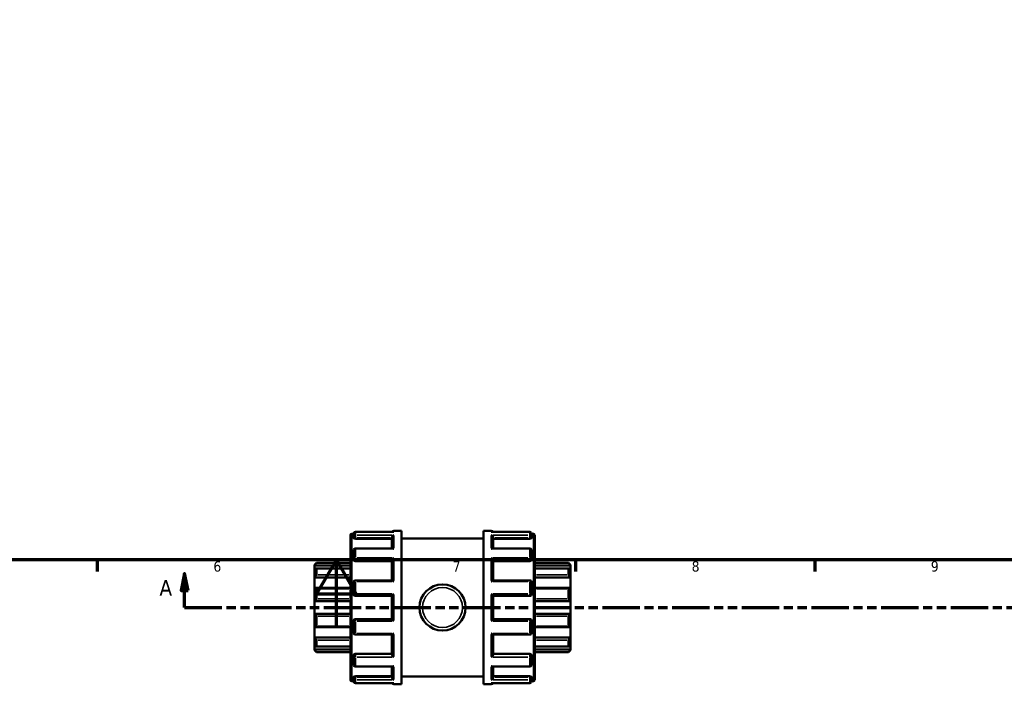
# Model space of a CAD drawing. Header units: millimetres. Extents: x 0 to 905, y -349 to 706.
# Tile 3 of 11: x 328 to 616, y -16 to 178. Entities that reach past the tile are written whole.
import ezdxf

# ---------------------------------------------------------------- set-up
doc = ezdxf.new("R2010")
doc.units = ezdxf.units.MM
doc.linetypes.add('DOUBLE_DASH_CHAIN', pattern=[1.2403, 0.6614, -0.0827, 0.1654, -0.0827, 0.1654, -0.0827])
for name, color, linetype, lineweight in [('Border (ANSI)', 7, 'Continuous', 70), ('Section Line (ANSI)', 7, 'DOUBLE_DASH_CHAIN', 70), ('Visible (ANSI)', 7, 'Continuous', 50), ('Visible Narrow (ANSI)', 7, 'Continuous', 35)]:
    doc.layers.add(name, color=color, linetype=linetype, lineweight=lineweight)
doc.styles.add('Label Text (ANSI)', font='tahoma.ttf')
doc.styles.add('Note Text (ANSI)', font='tahoma.ttf')

# ---------------------------------------------------------------- blocks, each defined once
blk = doc.blocks.new('Borders Default Border')
at = {"layer": 'Border (ANSI)'}
for p, q in [((350.42, 20), (350.42, 16.55)), ((490.58, 20), (490.58, 16.55)), ((560.67, 20), (560.67, 16.55))]:
    blk.add_line(p, q, dxfattribs=at)
at = {"layer": 'Border (ANSI)', "flags": 128}
for points in [[(20, 20), (20, 574), (821, 574), (821, 20), (20, 20)], [(420.5, 0), (420.5, 20), (414.73, 10), (426.27, 10), (420.5, 20)]]:
    blk.add_lwpolyline(points, dxfattribs=at)
at = {"layer": 'Border (ANSI)', "char_height": 3.05, "attachment_point": 7, "style": 'Note Text (ANSI)'}
for s, insert in [('6', (384.49, 16.49)), ('7', (454.6, 16.55)), ('8', (524.63, 16.48)), ('9', (594.7, 16.49))]:
    blk.add_mtext(s, dxfattribs=dict(at, insert=insert))
blk = doc.blocks.new('2dTransSection0')
at = {"layer": 'Section Line (ANSI)', "linetype": 'Continuous'}
for p, q in [((376.04, 16.03), (375.04, 11.03)), ((376.04, 11.03), (376.04, 16.03)), ((377.04, 11.03), (376.04, 16.03)), ((375.04, 11.03), (377.04, 11.03)), ((376.04, 6.03), (376.04, 11.03)), ((376.04, 6.03), (386.85, 6.03))]:
    blk.add_line(p, q, dxfattribs=at)
at = {"layer": 'Section Line (ANSI)', "linetype": 'DOUBLE_DASH_CHAIN', "ltscale": 16.457705}
blk.add_line((376.04, 6.03), (754.27, 6.03), dxfattribs=at)
at = {"layer": 'Section Line (ANSI)', "linetype": 'Continuous', "flags": 128}
blk.add_lwpolyline([(377.04, 11.03), (376.04, 16.03), (375.04, 11.03), (377.04, 11.03)], dxfattribs=at)
at = {"layer": 'Section Line (ANSI)'}
blk.add_solid([(377.04, 11.03), (376.04, 16.03), (375.04, 11.03), (377.04, 11.03)], dxfattribs=at)
at = {"layer": 'Section Line (ANSI)', "insert": (368.68, 9.53), "char_height": 4.57, "attachment_point": 7, "style": 'Label Text (ANSI)'}
blk.add_mtext('A', dxfattribs=at)

msp = doc.modelspace()

# ---------------------------------------------------------------- linework, layer by layer
at = {"layer": 'Visible (ANSI)'}
for p, q in [((424.623, -15.199), (424.623, 27.256)), ((424.996, 27.629), (425.523, 27.629)), ((425.523, 26.689), (425.523, 27.614)), ((425.523, 26.689), (425.523, 26.389)), ((437.233, 28.173), (426.082, 28.173)), ((426.082, 26.193), (436.773, 26.193)), ((436.773, 23.314), (436.773, 26.495)), ((437.332, 28.529), (439.623, 28.529)), ((439.623, -16.471), (439.623, 28.529)), ((439.623, 26.279), (463.623, 26.279)), ((463.623, -16.471), (463.623, 28.529)), ((463.623, 28.529), (465.914, 28.529)), ((477.164, 28.173), (466.013, 28.173)), ((466.473, 23.314), (466.473, 26.495)), ((477.164, 26.193), (466.473, 26.193)), ((477.723, 27.629), (478.251, 27.629)), ((477.723, 27.614), (477.723, 26.689)), ((477.723, 26.389), (477.723, 26.689)), ((478.623, 27.256), (478.623, -15.199)), ((436.974, 23.314), (426.082, 23.314)), ((477.164, 23.314), (466.273, 23.314)), ((425.523, 20.228), (425.523, 22.755)), ((425.523, 20.228), (425.523, 20.055)), ((477.723, 22.755), (477.723, 20.228)), ((477.723, 20.055), (477.723, 20.228)), ((414.123, 18.512), (414.682, 19.07)), ((414.123, 18.343), (414.123, 18.512)), ((414.123, 18.343), (424.623, 18.343)), ((414.123, 17.192), (414.123, 18.343)), ((424.623, 17.49), (414.614, 17.49)), ((414.682, 19.07), (414.682, 18.977)), ((414.682, 19.07), (424.623, 19.07)), ((414.682, 17.419), (414.682, 15.59)), ((426.082, 19.619), (436.773, 19.619)), ((436.773, 13.974), (436.773, 19.798)), ((466.473, 13.974), (466.473, 19.798)), ((477.164, 19.619), (466.473, 19.619)), ((478.623, 19.07), (488.564, 19.07)), ((489.123, 18.343), (478.623, 18.343)), ((488.632, 17.49), (478.623, 17.49)), ((488.564, 18.977), (488.564, 19.07)), ((489.123, 18.512), (488.564, 19.07)), ((488.564, 15.59), (488.564, 17.419)), ((489.123, 18.512), (489.123, 18.343)), ((489.123, 18.343), (489.123, 17.192)), ((414.123, 14.791), (414.123, 17.192)), ((414.123, 14.791), (424.623, 14.791)), ((414.123, 11.777), (414.123, 14.791)), ((489.123, 14.791), (478.623, 14.791)), ((489.123, 17.192), (489.123, 14.791)), ((489.123, 14.791), (489.123, 11.777)), ((414.123, 7.892), (414.123, 11.777)), ((424.623, 11.834), (414.368, 11.834)), ((425.523, 9.963), (425.523, 13.415)), ((436.808, 13.974), (426.082, 13.974)), ((477.164, 13.974), (466.438, 13.974)), ((477.723, 13.415), (477.723, 9.963)), ((488.878, 11.834), (478.623, 11.834)), ((489.123, 11.777), (489.123, 7.892)), ((414.682, 11.51), (414.682, 8.551)), ((426.082, 9.404), (436.773, 9.404)), ((436.773, 2.646), (436.773, 9.412)), ((466.473, 2.646), (466.473, 9.412)), ((466.473, 9.404), (477.164, 9.404)), ((488.564, 8.551), (488.564, 11.51)), ((414.123, 7.892), (424.623, 7.892)), ((414.123, 4.166), (414.123, 7.892)), ((489.123, 7.892), (478.623, 7.892)), ((489.123, 7.892), (489.123, 4.166)), ((414.123, 0.281), (414.123, 4.166)), ((414.123, 4.166), (424.623, 4.166)), ((414.682, 3.507), (414.682, 0.548)), ((489.123, 4.166), (478.623, 4.166)), ((488.564, 0.548), (488.564, 3.507)), ((489.123, 4.166), (489.123, 0.281)), ((414.123, -2.733), (414.123, 0.281)), ((414.368, 0.224), (424.623, 0.224)), ((425.523, -1.357), (425.523, 2.095)), ((436.773, 2.654), (426.082, 2.654)), ((477.164, 2.654), (466.473, 2.654)), ((477.723, 2.095), (477.723, -1.357)), ((478.623, 0.224), (488.878, 0.224)), ((489.123, 0.281), (489.123, -2.733)), ((414.123, -2.733), (424.623, -2.733)), ((414.123, -5.134), (414.123, -2.733)), ((426.082, -1.916), (436.808, -1.916)), ((436.773, -7.74), (436.773, -1.916)), ((466.438, -1.916), (477.164, -1.916)), ((466.473, -7.74), (466.473, -1.916)), ((489.123, -2.733), (478.623, -2.733)), ((489.123, -2.733), (489.123, -5.134)), ((414.123, -6.286), (414.123, -5.134)), ((414.614, -5.432), (424.623, -5.432)), ((414.682, -3.532), (414.682, -5.361)), ((478.623, -5.432), (488.632, -5.432)), ((488.564, -5.361), (488.564, -3.532)), ((489.123, -5.134), (489.123, -6.286)), ((414.123, -6.286), (424.623, -6.286)), ((414.123, -6.454), (414.123, -6.286)), ((414.123, -6.454), (414.682, -7.013)), ((414.682, -6.92), (414.682, -7.013)), ((414.682, -7.013), (424.623, -7.013)), ((425.523, -7.997), (425.523, -8.171)), ((425.523, -10.698), (425.523, -8.171)), ((426.082, -7.561), (436.773, -7.561)), ((477.164, -7.561), (466.473, -7.561)), ((477.723, -8.171), (477.723, -7.997)), ((477.723, -8.171), (477.723, -10.698)), ((489.123, -6.286), (478.623, -6.286)), ((478.623, -7.013), (488.564, -7.013)), ((489.123, -6.454), (488.564, -7.013)), ((488.564, -7.013), (488.564, -6.92)), ((489.123, -6.286), (489.123, -6.454)), ((426.082, -11.257), (436.974, -11.257)), ((436.773, -14.437), (436.773, -11.257)), ((466.273, -11.257), (477.164, -11.257)), ((466.473, -14.437), (466.473, -11.257)), ((425.523, -14.331), (425.523, -14.632)), ((426.082, -14.135), (436.773, -14.135)), ((439.623, -14.221), (463.623, -14.221)), ((477.164, -14.135), (466.473, -14.135)), ((477.723, -14.632), (477.723, -14.331)), ((424.996, -15.571), (425.523, -15.571)), ((425.523, -15.557), (425.523, -14.632)), ((426.082, -16.116), (437.233, -16.116)), ((437.332, -16.471), (439.623, -16.471)), ((463.623, -16.471), (465.914, -16.471)), ((466.013, -16.116), (477.164, -16.116)), ((477.723, -14.632), (477.723, -15.557)), ((477.723, -15.571), (478.251, -15.571))]:
    msp.add_line(p, q, dxfattribs=at)
msp.add_circle((451.623, 6.029), 6.75, dxfattribs=at)
for centre, radius, start, end in [((424.996, 27.256), 0.373, 90, 180), ((426.082, 27.614), 0.559, 90, 180), ((437.332, 27.97), 0.559, 90, 158.66152), ((465.914, 27.97), 0.559, 21.33848, 90), ((477.164, 27.614), 0.559, 0, 90), ((478.251, 27.256), 0.373, 0, 90), ((426.082, 22.755), 0.559, 90, 180), ((477.164, 22.755), 0.559, 0, 90), ((426.082, 13.415), 0.559, 90, 180), ((477.164, 13.415), 0.559, 0, 90), ((426.082, 9.963), 0.559, 180, 270), ((477.164, 9.963), 0.559, 270, 0), ((426.082, 2.095), 0.559, 90, 180), ((477.164, 2.095), 0.559, 0, 90), ((426.082, -1.357), 0.559, 180, 270), ((477.164, -1.357), 0.559, 270, 0), ((426.082, -10.698), 0.559, 180, 270), ((477.164, -10.698), 0.559, 270, 0), ((424.996, -15.199), 0.373, 180, 270), ((426.082, -15.557), 0.559, 180, 270), ((437.332, -15.912), 0.559, 201.33848, 270), ((465.914, -15.912), 0.559, 270, 338.66152), ((477.164, -15.557), 0.559, 270, 0), ((478.251, -15.199), 0.373, 270, 0)]:
    msp.add_arc(centre, radius, start, end, dxfattribs=at)
for points, knots in [([(426.082, 26.193), (426.012, 26.193), (425.937, 26.198), (425.8, 26.218), (425.737, 26.234), (425.638, 26.269), (425.595, 26.291), (425.537, 26.339), (425.523, 26.365), (425.523, 26.389)], [0, 0, 0, 0, 0.021032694, 0.021032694, 0.042065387, 0.042065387, 0.063457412, 0.063457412, 0.084849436, 0.084849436, 0.084849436, 0.084849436]), ([(436.773, 26.495), (436.773, 26.544), (436.781, 26.594), (436.81, 26.702), (436.834, 26.758), (436.9, 26.879), (436.947, 26.941), (437.046, 27.046), (437.099, 27.09), (437.211, 27.165), (437.27, 27.194), (437.33, 27.215), (437.331, 27.215), (437.332, 27.216)], [0, 0, 0, 0, 0.01571096, 0.01571096, 0.03372509, 0.03372509, 0.0577251, 0.0577251, 0.08141834, 0.08141834, 0.10630015, 0.10630015, 0.10677132, 0.10677132, 0.10677132, 0.10677132]), ([(437.332, 28.164), (437.331, 28.164), (437.33, 28.165), (437.297, 28.17), (437.265, 28.173), (437.233, 28.173)], [-0.000475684, -0.000475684, -0.000475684, -0.000475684, 0, 0, 0.013623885, 0.013623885, 0.013623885, 0.013623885]), ([(466.013, 28.173), (465.982, 28.173), (465.95, 28.17), (465.917, 28.165), (465.915, 28.164), (465.914, 28.164)], [0.092806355, 0.092806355, 0.092806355, 0.092806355, 0.106300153, 0.106300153, 0.106771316, 0.106771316, 0.106771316, 0.106771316]), ([(465.914, 27.216), (465.915, 27.215), (465.917, 27.215), (465.976, 27.194), (466.034, 27.166), (466.144, 27.093), (466.196, 27.05), (466.296, 26.946), (466.343, 26.884), (466.411, 26.763), (466.435, 26.707), (466.465, 26.598), (466.473, 26.548), (466.473, 26.497), (466.473, 26.496), (466.473, 26.495)], [-0.00047568, -0.00047568, -0.00047568, -0.00047568, 0, 0, 0.02470847, 0.02470847, 0.04827211, 0.04827211, 0.07271847, 0.07271847, 0.0910156, 0.0910156, 0.10689384, 0.10689384, 0.10731487, 0.10731487, 0.10731487, 0.10731487]), ([(477.723, 26.389), (477.723, 26.365), (477.709, 26.339), (477.652, 26.291), (477.609, 26.269), (477.509, 26.234), (477.446, 26.218), (477.309, 26.198), (477.234, 26.193), (477.164, 26.193)], [0.085028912, 0.085028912, 0.085028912, 0.085028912, 0.106420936, 0.106420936, 0.127812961, 0.127812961, 0.148845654, 0.148845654, 0.169878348, 0.169878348, 0.169878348, 0.169878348]), ([(437.332, 23.182), (437.331, 23.182), (437.33, 23.183), (437.271, 23.221), (437.213, 23.252), (437.103, 23.296), (437.05, 23.309), (436.992, 23.314), (436.983, 23.314), (436.974, 23.314)], [-0.000475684, -0.000475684, -0.000475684, -0.000475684, 0, 0, 0.024708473, 0.024708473, 0.048272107, 0.048272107, 0.052729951, 0.052729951, 0.052729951, 0.052729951]), ([(466.273, 23.314), (466.265, 23.314), (466.258, 23.314), (466.201, 23.31), (466.147, 23.297), (466.036, 23.253), (465.977, 23.222), (465.917, 23.183), (465.915, 23.182), (465.914, 23.182)], [0.05407203, 0.05407203, 0.05407203, 0.05407203, 0.057725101, 0.057725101, 0.081418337, 0.081418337, 0.106300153, 0.106300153, 0.106771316, 0.106771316, 0.106771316, 0.106771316]), ([(436.773, 19.798), (436.773, 19.831), (436.781, 19.869), (436.81, 19.959), (436.834, 20.009), (436.9, 20.127), (436.947, 20.194), (437.046, 20.32), (437.099, 20.379), (437.211, 20.49), (437.27, 20.542), (437.33, 20.588), (437.331, 20.589), (437.332, 20.59)], [0, 0, 0, 0, 0.01571096, 0.01571096, 0.03372509, 0.03372509, 0.0577251, 0.0577251, 0.08141834, 0.08141834, 0.10630015, 0.10630015, 0.10677132, 0.10677132, 0.10677132, 0.10677132]), ([(465.914, 20.59), (465.915, 20.589), (465.917, 20.588), (465.976, 20.543), (466.034, 20.492), (466.144, 20.383), (466.196, 20.325), (466.296, 20.2), (466.343, 20.133), (466.411, 20.014), (466.435, 19.963), (466.465, 19.873), (466.473, 19.834), (466.473, 19.8), (466.473, 19.799), (466.473, 19.798)], [-0.00047568, -0.00047568, -0.00047568, -0.00047568, 0, 0, 0.02470847, 0.02470847, 0.04827211, 0.04827211, 0.07271847, 0.07271847, 0.0910156, 0.0910156, 0.10689384, 0.10689384, 0.10731487, 0.10731487, 0.10731487, 0.10731487]), ([(414.682, 18.977), (414.682, 18.973), (414.678, 18.964), (414.662, 18.938), (414.65, 18.921), (414.605, 18.862), (414.561, 18.81), (414.461, 18.695), (414.394, 18.622), (414.257, 18.478), (414.188, 18.407), (414.123, 18.343)], [0.10539453, 0.10539453, 0.10539453, 0.10539453, 0.11728084, 0.11728084, 0.12916716, 0.12916716, 0.15293979, 0.15293979, 0.18186442, 0.18186442, 0.20902736, 0.20902736, 0.20902736, 0.20902736]), ([(414.123, 17.192), (414.188, 17.249), (414.257, 17.305), (414.394, 17.402), (414.461, 17.442), (414.561, 17.484), (414.605, 17.494), (414.65, 17.484), (414.662, 17.477), (414.678, 17.454), (414.682, 17.438), (414.682, 17.419)], [0.20096966, 0.20096966, 0.20096966, 0.20096966, 0.2281326, 0.2281326, 0.25705723, 0.25705723, 0.28082986, 0.28082986, 0.29271618, 0.29271618, 0.3046025, 0.3046025, 0.3046025, 0.3046025]), ([(426.082, 19.619), (426.012, 19.619), (425.937, 19.63), (425.8, 19.675), (425.737, 19.708), (425.638, 19.786), (425.595, 19.835), (425.537, 19.943), (425.523, 20.001), (425.523, 20.055)], [0, 0, 0, 0, 0.021032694, 0.021032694, 0.042065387, 0.042065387, 0.063457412, 0.063457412, 0.084849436, 0.084849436, 0.084849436, 0.084849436]), ([(477.723, 20.055), (477.723, 20.001), (477.709, 19.943), (477.652, 19.835), (477.609, 19.786), (477.509, 19.708), (477.446, 19.675), (477.309, 19.63), (477.234, 19.619), (477.164, 19.619)], [0.085029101, 0.085029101, 0.085029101, 0.085029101, 0.106421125, 0.106421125, 0.12781315, 0.12781315, 0.148845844, 0.148845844, 0.169878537, 0.169878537, 0.169878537, 0.169878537]), ([(489.123, 18.343), (489.059, 18.407), (488.989, 18.478), (488.853, 18.622), (488.786, 18.695), (488.685, 18.81), (488.642, 18.862), (488.596, 18.921), (488.584, 18.938), (488.568, 18.964), (488.564, 18.973), (488.564, 18.977)], [0.20096966, 0.20096966, 0.20096966, 0.20096966, 0.2281326, 0.2281326, 0.25705723, 0.25705723, 0.28082986, 0.28082986, 0.29271618, 0.29271618, 0.3046025, 0.3046025, 0.3046025, 0.3046025]), ([(488.564, 17.419), (488.564, 17.438), (488.568, 17.454), (488.584, 17.477), (488.596, 17.484), (488.642, 17.494), (488.685, 17.484), (488.786, 17.442), (488.853, 17.402), (488.989, 17.305), (489.059, 17.249), (489.123, 17.192)], [0.10539453, 0.10539453, 0.10539453, 0.10539453, 0.11728084, 0.11728084, 0.12916716, 0.12916716, 0.15293979, 0.15293979, 0.18186442, 0.18186442, 0.20902736, 0.20902736, 0.20902736, 0.20902736]), ([(414.682, 15.59), (414.682, 15.563), (414.678, 15.533), (414.662, 15.468), (414.65, 15.433), (414.605, 15.327), (414.561, 15.254), (414.461, 15.11), (414.394, 15.031), (414.257, 14.896), (414.188, 14.837), (414.123, 14.791)], [0.10539453, 0.10539453, 0.10539453, 0.10539453, 0.11728084, 0.11728084, 0.12916716, 0.12916716, 0.15293979, 0.15293979, 0.18186442, 0.18186442, 0.20902736, 0.20902736, 0.20902736, 0.20902736]), ([(489.123, 14.791), (489.059, 14.837), (488.989, 14.896), (488.853, 15.031), (488.786, 15.11), (488.685, 15.254), (488.642, 15.327), (488.596, 15.433), (488.584, 15.468), (488.568, 15.533), (488.564, 15.563), (488.564, 15.59)], [0.20096966, 0.20096966, 0.20096966, 0.20096966, 0.2281326, 0.2281326, 0.25705723, 0.25705723, 0.28082986, 0.28082986, 0.29271618, 0.29271618, 0.3046025, 0.3046025, 0.3046025, 0.3046025]), ([(414.123, 11.777), (414.188, 11.805), (414.257, 11.825), (414.394, 11.838), (414.461, 11.829), (414.561, 11.783), (414.605, 11.747), (414.65, 11.672), (414.662, 11.643), (414.678, 11.58), (414.682, 11.546), (414.682, 11.51)], [0.20096966, 0.20096966, 0.20096966, 0.20096966, 0.2281326, 0.2281326, 0.25705723, 0.25705723, 0.28082986, 0.28082986, 0.29271618, 0.29271618, 0.3046025, 0.3046025, 0.3046025, 0.3046025]), ([(437.332, 13.603), (437.331, 13.604), (437.33, 13.605), (437.271, 13.661), (437.213, 13.713), (437.103, 13.805), (437.05, 13.846), (436.951, 13.915), (436.903, 13.943), (436.842, 13.969), (436.823, 13.974), (436.808, 13.974)], [-0.000475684, -0.000475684, -0.000475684, -0.000475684, 0, 0, 0.024708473, 0.024708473, 0.048272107, 0.048272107, 0.07271847, 0.07271847, 0.086712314, 0.086712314, 0.086712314, 0.086712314]), ([(466.438, 13.974), (466.424, 13.974), (466.406, 13.969), (466.347, 13.945), (466.3, 13.918), (466.201, 13.85), (466.147, 13.808), (466.036, 13.715), (465.977, 13.662), (465.917, 13.605), (465.915, 13.604), (465.914, 13.603)], [0.020410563, 0.020410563, 0.020410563, 0.020410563, 0.033725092, 0.033725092, 0.057725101, 0.057725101, 0.081418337, 0.081418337, 0.106300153, 0.106300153, 0.106771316, 0.106771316, 0.106771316, 0.106771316]), ([(488.564, 11.51), (488.564, 11.546), (488.568, 11.58), (488.584, 11.643), (488.596, 11.672), (488.642, 11.747), (488.685, 11.783), (488.786, 11.829), (488.853, 11.838), (488.989, 11.825), (489.059, 11.805), (489.123, 11.777)], [0.10539453, 0.10539453, 0.10539453, 0.10539453, 0.11728084, 0.11728084, 0.12916716, 0.12916716, 0.15293979, 0.15293979, 0.18186442, 0.18186442, 0.20902736, 0.20902736, 0.20902736, 0.20902736]), ([(436.773, 9.412), (436.773, 9.42), (436.781, 9.436), (436.81, 9.483), (436.834, 9.515), (436.9, 9.598), (436.947, 9.653), (437.046, 9.764), (437.099, 9.822), (437.211, 9.94), (437.27, 10.001), (437.33, 10.061), (437.331, 10.062), (437.332, 10.063)], [0, 0, 0, 0, 0.01571096, 0.01571096, 0.03372509, 0.03372509, 0.0577251, 0.0577251, 0.08141834, 0.08141834, 0.10630015, 0.10630015, 0.10677132, 0.10677132, 0.10677132, 0.10677132]), ([(465.914, 10.063), (465.915, 10.062), (465.917, 10.061), (465.976, 10.002), (466.034, 9.942), (466.144, 9.826), (466.196, 9.769), (466.296, 9.657), (466.343, 9.602), (466.411, 9.517), (466.435, 9.485), (466.465, 9.438), (466.473, 9.421), (466.473, 9.412), (466.473, 9.412), (466.473, 9.412)], [-0.00047568, -0.00047568, -0.00047568, -0.00047568, 0, 0, 0.02470847, 0.02470847, 0.04827211, 0.04827211, 0.07271847, 0.07271847, 0.0910156, 0.0910156, 0.10689384, 0.10689384, 0.10731487, 0.10731487, 0.10731487, 0.10731487]), ([(414.682, 8.551), (414.682, 8.512), (414.678, 8.472), (414.662, 8.393), (414.65, 8.353), (414.605, 8.241), (414.561, 8.174), (414.461, 8.056), (414.394, 8.002), (414.257, 7.926), (414.188, 7.903), (414.123, 7.892)], [0.10539453, 0.10539453, 0.10539453, 0.10539453, 0.11728084, 0.11728084, 0.12916716, 0.12916716, 0.15293979, 0.15293979, 0.18186442, 0.18186442, 0.20902736, 0.20902736, 0.20902736, 0.20902736]), ([(489.123, 7.892), (489.059, 7.903), (488.989, 7.926), (488.853, 8.002), (488.786, 8.056), (488.685, 8.174), (488.642, 8.241), (488.596, 8.353), (488.584, 8.393), (488.568, 8.472), (488.564, 8.512), (488.564, 8.551)], [0.20096966, 0.20096966, 0.20096966, 0.20096966, 0.2281326, 0.2281326, 0.25705723, 0.25705723, 0.28082986, 0.28082986, 0.29271618, 0.29271618, 0.3046025, 0.3046025, 0.3046025, 0.3046025]), ([(414.123, 4.166), (414.188, 4.155), (414.257, 4.131), (414.394, 4.055), (414.461, 4.001), (414.561, 3.884), (414.605, 3.816), (414.65, 3.704), (414.662, 3.665), (414.678, 3.586), (414.682, 3.546), (414.682, 3.507)], [0.20096966, 0.20096966, 0.20096966, 0.20096966, 0.2281326, 0.2281326, 0.25705723, 0.25705723, 0.28082986, 0.28082986, 0.29271618, 0.29271618, 0.3046025, 0.3046025, 0.3046025, 0.3046025]), ([(488.564, 3.507), (488.564, 3.546), (488.568, 3.586), (488.584, 3.665), (488.596, 3.704), (488.642, 3.816), (488.685, 3.884), (488.786, 4.001), (488.853, 4.055), (488.989, 4.131), (489.059, 4.155), (489.123, 4.166)], [0.10539453, 0.10539453, 0.10539453, 0.10539453, 0.11728084, 0.11728084, 0.12916716, 0.12916716, 0.15293979, 0.15293979, 0.18186442, 0.18186442, 0.20902736, 0.20902736, 0.20902736, 0.20902736]), ([(414.682, 0.548), (414.682, 0.512), (414.678, 0.478), (414.662, 0.414), (414.65, 0.386), (414.605, 0.31), (414.561, 0.275), (414.461, 0.228), (414.394, 0.219), (414.257, 0.232), (414.188, 0.253), (414.123, 0.281)], [0.10539453, 0.10539453, 0.10539453, 0.10539453, 0.11728084, 0.11728084, 0.12916716, 0.12916716, 0.15293979, 0.15293979, 0.18186442, 0.18186442, 0.20902736, 0.20902736, 0.20902736, 0.20902736]), ([(437.332, 1.995), (437.331, 1.996), (437.33, 1.997), (437.271, 2.056), (437.213, 2.115), (437.103, 2.231), (437.05, 2.289), (436.951, 2.4), (436.903, 2.456), (436.836, 2.54), (436.812, 2.573), (436.781, 2.62), (436.774, 2.636), (436.773, 2.645), (436.773, 2.646), (436.773, 2.646)], [-0.00047568, -0.00047568, -0.00047568, -0.00047568, 0, 0, 0.02470847, 0.02470847, 0.04827211, 0.04827211, 0.07271847, 0.07271847, 0.0910156, 0.0910156, 0.10689384, 0.10689384, 0.10731487, 0.10731487, 0.10731487, 0.10731487]), ([(466.473, 2.646), (466.473, 2.637), (466.466, 2.621), (466.436, 2.575), (466.413, 2.543), (466.347, 2.46), (466.3, 2.405), (466.201, 2.293), (466.147, 2.235), (466.036, 2.117), (465.977, 2.057), (465.917, 1.997), (465.915, 1.996), (465.914, 1.995)], [0, 0, 0, 0, 0.01571096, 0.01571096, 0.03372509, 0.03372509, 0.0577251, 0.0577251, 0.08141834, 0.08141834, 0.10630015, 0.10630015, 0.10677132, 0.10677132, 0.10677132, 0.10677132]), ([(489.123, 0.281), (489.059, 0.253), (488.989, 0.232), (488.853, 0.219), (488.786, 0.228), (488.685, 0.275), (488.642, 0.31), (488.596, 0.386), (488.584, 0.414), (488.568, 0.478), (488.564, 0.512), (488.564, 0.548)], [0.20096966, 0.20096966, 0.20096966, 0.20096966, 0.2281326, 0.2281326, 0.25705723, 0.25705723, 0.28082986, 0.28082986, 0.29271618, 0.29271618, 0.3046025, 0.3046025, 0.3046025, 0.3046025]), ([(414.123, -2.733), (414.188, -2.78), (414.257, -2.838), (414.394, -2.974), (414.461, -3.052), (414.561, -3.196), (414.605, -3.27), (414.65, -3.376), (414.662, -3.41), (414.678, -3.475), (414.682, -3.506), (414.682, -3.532)], [0.20096966, 0.20096966, 0.20096966, 0.20096966, 0.2281326, 0.2281326, 0.25705723, 0.25705723, 0.28082986, 0.28082986, 0.29271618, 0.29271618, 0.3046025, 0.3046025, 0.3046025, 0.3046025]), ([(436.808, -1.916), (436.823, -1.916), (436.841, -1.911), (436.9, -1.888), (436.947, -1.86), (437.046, -1.792), (437.099, -1.751), (437.211, -1.657), (437.27, -1.604), (437.33, -1.547), (437.331, -1.546), (437.332, -1.545)], [0.020410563, 0.020410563, 0.020410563, 0.020410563, 0.033725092, 0.033725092, 0.057725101, 0.057725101, 0.081418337, 0.081418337, 0.106300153, 0.106300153, 0.106771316, 0.106771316, 0.106771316, 0.106771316]), ([(465.914, -1.545), (465.915, -1.546), (465.917, -1.547), (465.976, -1.603), (466.034, -1.656), (466.144, -1.748), (466.196, -1.789), (466.296, -1.858), (466.343, -1.886), (466.404, -1.911), (466.423, -1.916), (466.438, -1.916)], [-0.000475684, -0.000475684, -0.000475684, -0.000475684, 0, 0, 0.024708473, 0.024708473, 0.048272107, 0.048272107, 0.07271847, 0.07271847, 0.086712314, 0.086712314, 0.086712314, 0.086712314]), ([(488.564, -3.532), (488.564, -3.506), (488.568, -3.475), (488.584, -3.41), (488.596, -3.376), (488.642, -3.27), (488.685, -3.196), (488.786, -3.052), (488.853, -2.974), (488.989, -2.838), (489.059, -2.78), (489.123, -2.733)], [0.10539453, 0.10539453, 0.10539453, 0.10539453, 0.11728084, 0.11728084, 0.12916716, 0.12916716, 0.15293979, 0.15293979, 0.18186442, 0.18186442, 0.20902736, 0.20902736, 0.20902736, 0.20902736]), ([(414.682, -5.361), (414.682, -5.381), (414.678, -5.396), (414.662, -5.419), (414.65, -5.427), (414.605, -5.437), (414.561, -5.426), (414.461, -5.384), (414.394, -5.344), (414.257, -5.248), (414.188, -5.191), (414.123, -5.134)], [0.10539453, 0.10539453, 0.10539453, 0.10539453, 0.11728084, 0.11728084, 0.12916716, 0.12916716, 0.15293979, 0.15293979, 0.18186442, 0.18186442, 0.20902736, 0.20902736, 0.20902736, 0.20902736]), ([(489.123, -5.134), (489.059, -5.191), (488.989, -5.248), (488.853, -5.344), (488.786, -5.384), (488.685, -5.426), (488.642, -5.437), (488.596, -5.427), (488.584, -5.419), (488.568, -5.396), (488.564, -5.381), (488.564, -5.361)], [0.20096966, 0.20096966, 0.20096966, 0.20096966, 0.2281326, 0.2281326, 0.25705723, 0.25705723, 0.28082986, 0.28082986, 0.29271618, 0.29271618, 0.3046025, 0.3046025, 0.3046025, 0.3046025]), ([(414.123, -6.286), (414.188, -6.35), (414.257, -6.42), (414.394, -6.564), (414.461, -6.637), (414.561, -6.752), (414.605, -6.804), (414.65, -6.863), (414.662, -6.88), (414.678, -6.906), (414.682, -6.915), (414.682, -6.92)], [0.20096966, 0.20096966, 0.20096966, 0.20096966, 0.2281326, 0.2281326, 0.25705723, 0.25705723, 0.28082986, 0.28082986, 0.29271618, 0.29271618, 0.3046025, 0.3046025, 0.3046025, 0.3046025]), ([(425.523, -7.997), (425.523, -7.943), (425.537, -7.885), (425.595, -7.778), (425.638, -7.728), (425.737, -7.651), (425.8, -7.617), (425.937, -7.572), (426.012, -7.561), (426.082, -7.561)], [-0.084849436, -0.084849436, -0.084849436, -0.084849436, -0.063457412, -0.063457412, -0.042065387, -0.042065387, -0.021032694, -0.021032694, 0, 0, 0, 0]), ([(437.332, -8.533), (437.331, -8.532), (437.33, -8.531), (437.271, -8.485), (437.213, -8.434), (437.103, -8.325), (437.05, -8.267), (436.951, -8.143), (436.903, -8.075), (436.836, -7.956), (436.812, -7.905), (436.781, -7.815), (436.774, -7.777), (436.773, -7.742), (436.773, -7.741), (436.773, -7.74)], [-0.00047568, -0.00047568, -0.00047568, -0.00047568, 0, 0, 0.02470847, 0.02470847, 0.04827211, 0.04827211, 0.07271847, 0.07271847, 0.0910156, 0.0910156, 0.10689384, 0.10689384, 0.10731487, 0.10731487, 0.10731487, 0.10731487]), ([(466.473, -7.74), (466.473, -7.774), (466.466, -7.812), (466.436, -7.901), (466.413, -7.952), (466.347, -8.07), (466.3, -8.137), (466.201, -8.262), (466.147, -8.321), (466.036, -8.432), (465.977, -8.484), (465.917, -8.531), (465.915, -8.532), (465.914, -8.533)], [0, 0, 0, 0, 0.01571096, 0.01571096, 0.03372509, 0.03372509, 0.0577251, 0.0577251, 0.08141834, 0.08141834, 0.10630015, 0.10630015, 0.10677132, 0.10677132, 0.10677132, 0.10677132]), ([(477.164, -7.561), (477.234, -7.561), (477.309, -7.572), (477.446, -7.617), (477.509, -7.651), (477.609, -7.728), (477.652, -7.778), (477.709, -7.885), (477.723, -7.943), (477.723, -7.997)], [0.169878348, 0.169878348, 0.169878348, 0.169878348, 0.190911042, 0.190911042, 0.211943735, 0.211943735, 0.23333576, 0.23333576, 0.254727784, 0.254727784, 0.254727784, 0.254727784]), ([(488.564, -6.92), (488.564, -6.915), (488.568, -6.906), (488.584, -6.88), (488.596, -6.863), (488.642, -6.804), (488.685, -6.752), (488.786, -6.637), (488.853, -6.564), (488.989, -6.42), (489.059, -6.35), (489.123, -6.286)], [0.10539453, 0.10539453, 0.10539453, 0.10539453, 0.11728084, 0.11728084, 0.12916716, 0.12916716, 0.15293979, 0.15293979, 0.18186442, 0.18186442, 0.20902736, 0.20902736, 0.20902736, 0.20902736]), ([(436.974, -11.257), (436.981, -11.257), (436.989, -11.257), (437.046, -11.253), (437.099, -11.239), (437.211, -11.196), (437.27, -11.164), (437.33, -11.125), (437.331, -11.125), (437.332, -11.124)], [0.05407203, 0.05407203, 0.05407203, 0.05407203, 0.057725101, 0.057725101, 0.081418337, 0.081418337, 0.106300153, 0.106300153, 0.106771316, 0.106771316, 0.106771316, 0.106771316]), ([(465.914, -11.124), (465.915, -11.125), (465.917, -11.125), (465.976, -11.164), (466.034, -11.195), (466.144, -11.238), (466.196, -11.252), (466.254, -11.256), (466.264, -11.257), (466.273, -11.257)], [-0.000475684, -0.000475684, -0.000475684, -0.000475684, 0, 0, 0.024708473, 0.024708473, 0.048272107, 0.048272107, 0.052729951, 0.052729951, 0.052729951, 0.052729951]), ([(425.523, -14.331), (425.523, -14.308), (425.537, -14.282), (425.595, -14.234), (425.638, -14.211), (425.737, -14.176), (425.8, -14.161), (425.937, -14.14), (426.012, -14.135), (426.082, -14.135)], [-0.084849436, -0.084849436, -0.084849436, -0.084849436, -0.063457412, -0.063457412, -0.042065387, -0.042065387, -0.021032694, -0.021032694, 0, 0, 0, 0]), ([(477.164, -14.135), (477.234, -14.135), (477.309, -14.14), (477.446, -14.161), (477.509, -14.176), (477.609, -14.211), (477.652, -14.234), (477.709, -14.282), (477.723, -14.308), (477.723, -14.331)], [0.169878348, 0.169878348, 0.169878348, 0.169878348, 0.190911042, 0.190911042, 0.211943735, 0.211943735, 0.23333576, 0.23333576, 0.254727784, 0.254727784, 0.254727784, 0.254727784]), ([(437.332, -15.158), (437.331, -15.158), (437.33, -15.157), (437.271, -15.137), (437.213, -15.108), (437.103, -15.035), (437.05, -14.992), (436.951, -14.888), (436.903, -14.826), (436.836, -14.705), (436.812, -14.649), (436.781, -14.541), (436.774, -14.49), (436.773, -14.44), (436.773, -14.438), (436.773, -14.437)], [-0.00047568, -0.00047568, -0.00047568, -0.00047568, 0, 0, 0.02470847, 0.02470847, 0.04827211, 0.04827211, 0.07271847, 0.07271847, 0.0910156, 0.0910156, 0.10689384, 0.10689384, 0.10731487, 0.10731487, 0.10731487, 0.10731487]), ([(437.233, -16.116), (437.265, -16.116), (437.297, -16.113), (437.33, -16.107), (437.331, -16.107), (437.332, -16.107)], [0.092806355, 0.092806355, 0.092806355, 0.092806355, 0.106300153, 0.106300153, 0.106771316, 0.106771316, 0.106771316, 0.106771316]), ([(466.473, -14.437), (466.473, -14.486), (466.466, -14.537), (466.436, -14.645), (466.413, -14.701), (466.347, -14.821), (466.3, -14.883), (466.201, -14.988), (466.147, -15.033), (466.036, -15.107), (465.977, -15.137), (465.917, -15.157), (465.915, -15.158), (465.914, -15.158)], [0, 0, 0, 0, 0.01571096, 0.01571096, 0.03372509, 0.03372509, 0.0577251, 0.0577251, 0.08141834, 0.08141834, 0.10630015, 0.10630015, 0.10677132, 0.10677132, 0.10677132, 0.10677132]), ([(465.914, -16.107), (465.915, -16.107), (465.917, -16.107), (465.95, -16.113), (465.982, -16.116), (466.013, -16.116)], [-0.000475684, -0.000475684, -0.000475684, -0.000475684, 0, 0, 0.013623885, 0.013623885, 0.013623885, 0.013623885])]:
    msp.add_open_spline(points, degree=3, knots=knots, dxfattribs=at)
at = {"layer": 'Visible Narrow (ANSI)'}
for p, q in [((424.996, 27.363), (424.996, -15.305)), ((426.082, 28.165), (426.082, 28.173)), ((426.082, 28.131), (426.082, 27.277)), ((426.082, 26.453), (426.082, 27.197)), ((426.082, 26.204), (426.082, 26.399)), ((426.617, 26.41), (436.239, 26.41)), ((426.645, 28.164), (436.77, 28.164)), ((436.77, 27.216), (426.645, 27.216)), ((437.332, 28.528), (437.332, 28.2)), ((437.332, 27.076), (437.332, 23.441)), ((465.914, 28.2), (465.914, 28.528)), ((465.914, 23.441), (465.914, 27.076)), ((466.477, 28.164), (476.602, 28.164)), ((476.602, 27.216), (466.477, 27.216)), ((467.008, 26.41), (476.63, 26.41)), ((477.164, 28.173), (477.164, 28.165)), ((477.164, 27.277), (477.164, 28.131)), ((477.164, 27.197), (477.164, 26.453)), ((477.164, 26.399), (477.164, 26.204)), ((478.251, -15.305), (478.251, 27.363)), ((426.082, 23.194), (426.082, 23.314)), ((426.645, 23.182), (436.77, 23.182)), ((466.477, 23.182), (476.602, 23.182)), ((477.164, 23.314), (477.164, 23.194)), ((426.082, 23.062), (426.082, 20.73)), ((426.082, 19.771), (426.082, 20.552)), ((436.77, 20.59), (426.645, 20.59)), ((437.332, 20.279), (437.332, 13.983)), ((465.914, 13.983), (465.914, 20.279)), ((476.602, 20.59), (466.477, 20.59)), ((477.164, 20.73), (477.164, 23.062)), ((477.164, 20.552), (477.164, 19.771)), ((424.126, 18.977), (415.179, 18.977)), ((415.179, 17.419), (424.126, 17.419)), ((426.082, 19.625), (426.082, 19.738)), ((426.617, 19.744), (436.239, 19.744)), ((467.008, 19.744), (476.63, 19.744)), ((477.164, 19.738), (477.164, 19.625)), ((488.067, 18.977), (479.12, 18.977)), ((479.12, 17.419), (488.067, 17.419)), ((424.126, 15.59), (415.179, 15.59)), ((488.067, 15.59), (479.12, 15.59)), ((426.082, 13.635), (426.082, 13.973)), ((426.082, 13.43), (426.082, 10.243)), ((426.645, 13.603), (436.77, 13.603)), ((466.477, 13.603), (476.602, 13.603)), ((477.164, 13.973), (477.164, 13.635)), ((477.164, 10.243), (477.164, 13.43)), ((415.179, 11.51), (424.126, 11.51)), ((426.082, 9.406), (426.082, 10.014)), ((436.77, 10.063), (426.645, 10.063)), ((437.332, 9.663), (437.332, 2.394)), ((465.914, 2.394), (465.914, 9.663)), ((476.602, 10.063), (466.477, 10.063)), ((477.164, 10.014), (477.164, 9.406)), ((479.12, 11.51), (488.067, 11.51)), ((424.126, 8.551), (415.179, 8.551)), ((488.067, 8.551), (479.12, 8.551)), ((415.179, 3.507), (424.126, 3.507)), ((479.12, 3.507), (488.067, 3.507)), ((424.126, 0.548), (415.179, 0.548)), ((426.082, 2.043), (426.082, 2.652)), ((426.082, 1.814), (426.082, -1.372)), ((426.645, 1.995), (436.77, 1.995)), ((466.477, 1.995), (476.602, 1.995)), ((477.164, 2.652), (477.164, 2.043)), ((477.164, -1.372), (477.164, 1.814)), ((488.067, 0.548), (479.12, 0.548)), ((426.082, -1.915), (426.082, -1.577)), ((436.77, -1.545), (426.645, -1.545)), ((437.332, -1.926), (437.332, -8.221)), ((465.914, -8.221), (465.914, -1.926)), ((476.602, -1.545), (466.477, -1.545)), ((477.164, -1.577), (477.164, -1.915)), ((415.179, -3.532), (424.126, -3.532)), ((424.126, -5.361), (415.179, -5.361)), ((479.12, -3.532), (488.067, -3.532)), ((488.067, -5.361), (479.12, -5.361)), ((415.179, -6.92), (424.126, -6.92)), ((426.082, -7.681), (426.082, -7.568)), ((426.082, -8.494), (426.082, -7.713)), ((436.239, -7.687), (426.617, -7.687)), ((426.645, -8.533), (436.77, -8.533)), ((466.477, -8.533), (476.602, -8.533)), ((476.63, -7.687), (467.008, -7.687)), ((477.164, -7.568), (477.164, -7.681)), ((477.164, -7.713), (477.164, -8.494)), ((479.12, -6.92), (488.067, -6.92)), ((426.082, -8.672), (426.082, -11.005)), ((426.082, -11.256), (426.082, -11.136)), ((436.77, -11.124), (426.645, -11.124)), ((437.332, -11.384), (437.332, -15.018)), ((465.914, -15.018), (465.914, -11.384)), ((476.602, -11.124), (466.477, -11.124)), ((477.164, -11.005), (477.164, -8.672)), ((477.164, -11.136), (477.164, -11.256)), ((426.082, -14.341), (426.082, -14.146)), ((426.082, -15.14), (426.082, -14.396)), ((436.239, -14.352), (426.617, -14.352)), ((476.63, -14.352), (467.008, -14.352)), ((477.164, -14.146), (477.164, -14.341)), ((477.164, -14.396), (477.164, -15.14)), ((426.082, -15.219), (426.082, -16.073)), ((426.082, -16.116), (426.082, -16.107)), ((426.645, -15.158), (436.77, -15.158)), ((436.77, -16.107), (426.645, -16.107)), ((437.332, -16.142), (437.332, -16.47)), ((465.914, -16.47), (465.914, -16.142)), ((466.477, -15.158), (476.602, -15.158)), ((476.602, -16.107), (466.477, -16.107)), ((477.164, -16.073), (477.164, -15.219)), ((477.164, -16.107), (477.164, -16.116))]:
    msp.add_line(p, q, dxfattribs=at)
msp.add_circle((451.623, 6.029), 5.85, dxfattribs=at)
for centre, major_axis, ratio, start_param, end_param in [((426.082, 27.614), (-0.559, 0), 0.9837953, 4.7909288, 6.2046455), ((426.082, 26.689), (-0.559, 0), 0.9416394, 4.7909288, 6.2046455), ((426.082, 26.689), (-0.559, 0), 0.5, 0.0785398, 1.4922565), ((477.164, 27.614), (0.559, 0), 0.9837953, 0.0785398, 1.4922565), ((477.164, 26.689), (0.559, 0), 0.9416394, 0.0785398, 1.4922565), ((477.164, 26.689), (0.559, 0), 0.5, 4.7909288, 6.2046455), ((426.082, 22.755), (-0.559, 0), 0.7623441, 4.7909288, 6.2046455), ((477.164, 22.755), (0.559, 0), 0.7623441, 0.0785398, 1.4922565), ((426.082, 20.228), (-0.559, 0), 0.6471719, 4.7909288, 6.2046455), ((477.164, 20.228), (0.559, 0), 0.6471719, 0.0785398, 1.4922565), ((426.082, 20.228), (-0.559, 0), 0.8660254, 0.0785398, 1.4922565), ((477.164, 20.228), (0.559, 0), 0.8660254, 4.7909288, 6.2046455), ((426.082, 13.415), (-0.559, 0), 0.3366234, 4.7909288, 6.2046455), ((477.164, 13.415), (0.559, 0), 0.3366234, 0.0785398, 1.4922565), ((426.082, 9.963), (-0.559, 0), 0.1792953, 4.7909288, 6.2046455), ((477.164, 9.963), (0.559, 0), 0.1792953, 0.0785398, 1.4922565), ((426.082, 2.095), (-0.559, 0), 0.1792953, 0.0785398, 1.4922565), ((477.164, 2.095), (0.559, 0), 0.1792953, 4.7909288, 6.2046455), ((426.082, -1.357), (-0.559, 0), 0.3366234, 0.0785398, 1.4922565), ((477.164, -1.357), (0.559, 0), 0.3366234, 4.7909288, 6.2046455), ((426.082, -8.171), (-0.559, 0), 0.8660254, 4.7909288, 6.2046455), ((426.082, -8.171), (-0.559, 0), 0.6471719, 0.0785398, 1.4922565), ((477.164, -8.171), (0.559, 0), 0.8660254, 0.0785398, 1.4922565), ((477.164, -8.171), (0.559, 0), 0.6471719, 4.7909288, 6.2046455), ((426.082, -10.698), (-0.559, 0), 0.7623441, 0.0785398, 1.4922565), ((477.164, -10.698), (0.559, 0), 0.7623441, 4.7909288, 6.2046455), ((426.082, -14.632), (-0.559, 0), 0.5, 4.7909288, 6.2046455), ((477.164, -14.632), (0.559, 0), 0.5, 0.0785398, 1.4922565), ((426.082, -14.632), (-0.559, 0), 0.9416394, 0.0785398, 1.4922565), ((426.082, -15.557), (-0.559, 0), 0.9837953, 0.0785398, 1.4922565), ((477.164, -14.632), (0.559, 0), 0.9416394, 4.7909288, 6.2046455), ((477.164, -15.557), (0.559, 0), 0.9837953, 4.7909288, 6.2046455)]:
    msp.add_ellipse(centre, major_axis=major_axis, ratio=ratio, start_param=start_param, end_param=end_param, dxfattribs=at)

# ---------------------------------------------------------------- block references
msp.add_blockref('Borders Default Border', (0, 0))
at = {"layer": 'Section Line (ANSI)'}
msp.add_blockref('2dTransSection0', (0, 0), dxfattribs=at)

doc.saveas('drawing.dxf')
